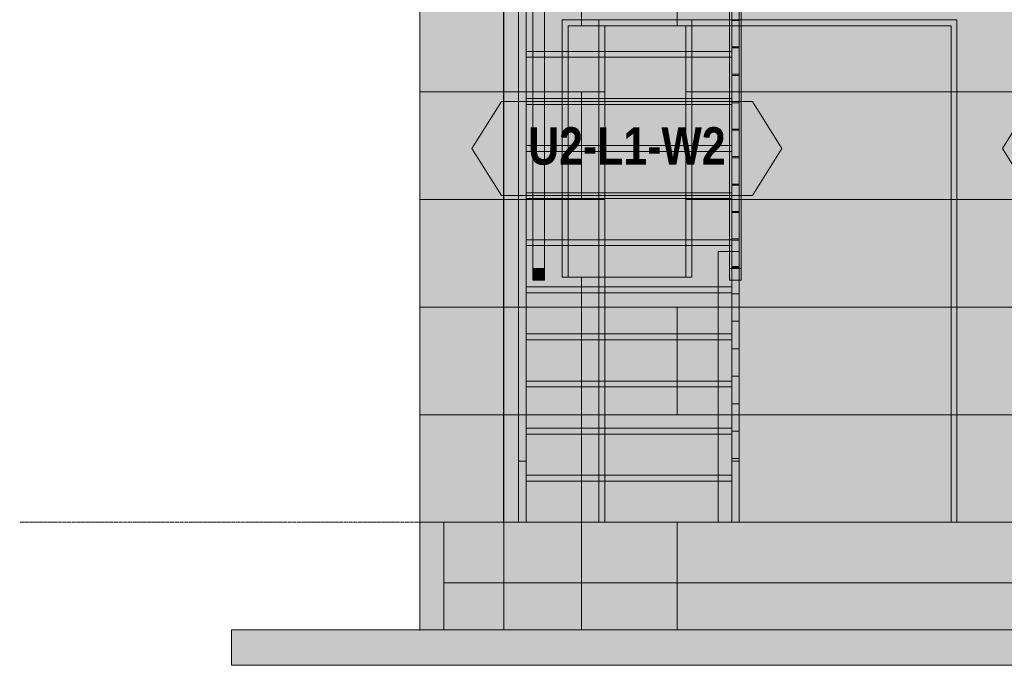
# Model space of a CAD drawing. Header units: millimetres. Extents: x -14779 to 3858, y -4805 to 7936.
# Tile 2 of 31: x -14304 to -10122, y -607 to 2135. Entities that reach past the tile are written whole.
import ezdxf
from ezdxf.enums import TextEntityAlignment as Align

# ---------------------------------------------------------------- set-up
doc = ezdxf.new("R2010")
doc.units = ezdxf.units.MM
doc.linetypes.add('DASHED', pattern=[1.524, 1.27, -0.254])
for name, color, linetype in [('FILL-C_DDC89D', 7, 'Continuous'), ('FILL-C_DEC89D', 7, 'Continuous'), ('FILL-EPS', 7, 'Continuous'), ('FILL-LIGHT', 7, 'Continuous'), ('FILL-TIMBER', 7, 'Continuous'), ('FILL-WHITE', 7, 'Continuous'), ('LINE-C_2E8C94', 7, 'Continuous'), ('LINE-C_337880', 7, 'Continuous'), ('LINE-INK', 7, 'Continuous'), ('LINE-STEEL-DASH', 7, 'DASHED'), ('LINE-STEEL_GREY', 7, 'Continuous'), ('LINE-TEAL_DK', 7, 'Continuous'), ('LINE-TIMBER_DK', 7, 'Continuous'), ('TEXT-TEAL_DK', 7, 'Continuous')]:
    doc.layers.add(name, color=color, linetype=linetype)
doc.styles.add('OpenSansCondensed-Bold', font='OpenSansCondensed-Bold.ttf')

msp = doc.modelspace()

# ---------------------------------------------------------------- hatches: boundary and pattern name
at = {"layer": 'FILL-C_DDC89D', "true_color": 0xddc89d}
h = msp.add_hatch(color=9, dxfattribs=at)
h.dxf.hatch_style = 1
h.paths.add_polyline_path([(-12185, 260), (-12185, 2670.8), (-12153, 2670.8), (-12153, 260)])
h = msp.add_hatch(color=9, dxfattribs=at)
h.dxf.hatch_style = 1
h.paths.add_polyline_path([(-11280, 260), (-11280, 2670.8), (-11248, 2670.8), (-11248, 260)])
at = {"layer": 'FILL-C_DEC89D', "true_color": 0xdec89d}
h = msp.add_hatch(color=31, dxfattribs=at)
h.dxf.hatch_style = 1
h.paths.add_polyline_path([(-12125, 1078.3), (-12125, 3480), (-12075, 3480), (-12075, 1078.3)])
h = msp.add_hatch(color=31, dxfattribs=at)
h.dxf.hatch_style = 1
h.paths.add_polyline_path([(-11289, 1078.3), (-11289, 3480), (-11239, 3480), (-11239, 1078.3)])
h = msp.add_hatch(color=31, dxfattribs=at)
h.dxf.hatch_style = 1
h.paths.add_polyline_path([(-12125, 3430), (-12075, 3430), (-12075, 1028.2), (-12125, 1028.2)])
h = msp.add_hatch(color=31, dxfattribs=at)
h.dxf.hatch_style = 1
h.paths.add_polyline_path([(-11289, 3430), (-11239, 3430), (-11239, 1028.2), (-11289, 1028.2)])
h = msp.add_hatch(color=31, dxfattribs=at)
h.dxf.hatch_style = 1
h.paths.add_polyline_path([(-12185, 2301.4), (-12185, 2301.4), (-12185, 2301.4), (-12153, 2301.4), (-12153, 0), (-12153, 0), (-12153, 0), (-12185, 0)])
h = msp.add_hatch(color=31, dxfattribs=at)
h.dxf.hatch_style = 1
h.paths.add_polyline_path([(-11280, 2301.4), (-11280, 2301.4), (-11280, 2301.4), (-11248, 2301.4), (-11248, 0), (-11248, 0), (-11248, 0), (-11280, 0)])
at = {"layer": 'FILL-EPS', "true_color": 0xccffff}
h = msp.add_hatch(color=7, dxfattribs=at)
h.dxf.hatch_style = 1
h.paths.add_polyline_path([(-12604, 0), (-12604, 2743.2), (-12248.4, 2743.2), (-12248.2, 2744.8), (-12248.1, 2744.8), (-12248.1, 0), (-12248.4, 0)])
h = msp.add_hatch(color=7, dxfattribs=at)
h.dxf.hatch_style = 1
h.paths.add_polyline_path([(-12604, 2743.2), (-12248.1, 2743.2), (-12248.1, 0), (-12604, 0)])
h = msp.add_hatch(color=7, dxfattribs=at)
h.dxf.hatch_style = 1
h.paths.add_polyline_path([(-12604, 2743.2), (-12248.4, 2743.2), (-12248.4, 0), (-12604, 0)])
h = msp.add_hatch(color=7, dxfattribs=at)
h.dxf.hatch_style = 1
h.paths.add_polyline_path([(-12604, 0), (-12604, 2743.2), (-12248.4, 2743.2), (-12248.4, 0)])
h = msp.add_hatch(color=7, dxfattribs=at)
h.dxf.hatch_style = 1
h.paths.add_polyline_path([(-12604, 2743.2), (-12248.4, 2743.2), (-12248.1, 2743.2), (-12248.1, 0), (-12248.1, 0), (-12248.1, 0), (-12248.1, -1.6), (-12248.2, -1.6), (-12248.4, 0), (-12604, 0)])
h = msp.add_hatch(color=7, dxfattribs=at)
h.dxf.hatch_style = 1
h.paths.add_polyline_path([(-12604, 0), (-12604, 2743.2), (-12248.1, 2743.2), (-12248.1, 0)])
h = msp.add_hatch(color=7, dxfattribs=at)
h.dxf.hatch_style = 1
h.paths.add_polyline_path([(-12248.1, 2743.2), (-355.9, 2743.2), (-355.9, 0), (-786, 0), (-786, 2109.1), (-2256.5, 2109.1), (-2256.5, 0), (-10348, 0), (-10348, 2109.1), (-11818.5, 2109.1), (-11818.5, 0), (-12248.1, 0)])
h.paths.add_polyline_path([(-5190, 2109.1), (-5190, 737), (-3364.5, 737), (-3364.5, 2109.1)], flags=0)
h.paths.add_polyline_path([(-9240, 2109.1), (-9240, 737), (-7414.5, 737), (-7414.5, 2109.1)], flags=0)
h = msp.add_hatch(color=7, dxfattribs=at)
h.dxf.hatch_style = 1
h.paths.add_polyline_path([(-12248.1, 2743.2), (-355.9, 2743.2), (-355.9, 0), (-761, 0), (-761, 2134.1), (-2281.5, 2134.1), (-2281.5, 0), (-10323, 0), (-10323, 2134.1), (-11843.5, 2134.1), (-11843.5, 0), (-12248.1, 0)])
h.paths.add_polyline_path([(-5215, 737), (-3339.5, 737), (-3339.5, 2134.1), (-5215, 2134.1)], flags=0)
h.paths.add_polyline_path([(-9265, 737), (-7389.5, 737), (-7389.5, 2134.1), (-9265, 2134.1)], flags=0)
h = msp.add_hatch(color=7, dxfattribs=at)
h.dxf.hatch_style = 1
h.paths.add_polyline_path([(-12248.1, 2743.2), (-355.9, 2743.2), (-355.9, 0), (-4248, 0), (-4248, 2134.1), (-5318.5, 2134.1), (-5318.5, 0), (-7285, 0), (-7285, 2134.1), (-8355.5, 2134.1), (-8355.5, 0), (-12248.1, 0)])
h.paths.add_polyline_path([(-603.7, 2134.1), (-1154.2, 2134.1), (-1154.2, 1041.8), (-603.7, 1041.8)], flags=0)
h.paths.add_polyline_path([(-2616.8, 1041.8), (-2616.8, 2134.1), (-3647.3, 2134.1), (-3647.3, 1041.8)], flags=0)
h.paths.add_polyline_path([(-8956.1, 1041.8), (-8956.1, 2134.1), (-9986.6, 2134.1), (-9986.6, 1041.8)], flags=0)
h.paths.add_polyline_path([(-11449.3, 2134.1), (-11999.8, 2134.1), (-11999.8, 1041.8), (-11449.3, 1041.8)], flags=0)
h = msp.add_hatch(color=7, dxfattribs=at)
h.dxf.hatch_style = 1
h.paths.add_polyline_path([(-12248.1, 0), (-12248.1, 2743.2), (-355.9, 2743.2), (-355.9, 0), (-4273, 0), (-4273, 2109.1), (-5293.5, 2109.1), (-5293.5, 0), (-7310, 0), (-7310, 2109.1), (-8330.5, 2109.1), (-8330.5, 0)])
h.paths.add_polyline_path([(-628.7, 1041.8), (-628.7, 2109.1), (-1129.2, 2109.1), (-1129.2, 1041.8)], flags=0)
h.paths.add_polyline_path([(-2641.8, 1041.8), (-2641.8, 2109.1), (-3622.3, 2109.1), (-3622.3, 1041.8)], flags=0)
h.paths.add_polyline_path([(-8981.1, 2109.1), (-9961.6, 2109.1), (-9961.6, 1041.8), (-8981.1, 1041.8)], flags=0)
h.paths.add_polyline_path([(-11474.3, 2109.1), (-11974.8, 2109.1), (-11974.8, 1041.8), (-11474.3, 1041.8)], flags=0)
h = msp.add_hatch(color=7, dxfattribs=at)
h.dxf.hatch_style = 1
h.paths.add_polyline_path([(-11999.8, 2134.1), (-11449.3, 2134.1), (-11449.3, 1041.8), (-11474.3, 1041.8), (-11474.3, 2109.1), (-11974.8, 2109.1), (-11974.8, 1041.8), (-11999.8, 1041.8)])
h = msp.add_hatch(color=7, dxfattribs=at)
h.dxf.hatch_style = 1
h.paths.add_polyline_path([(-11843.5, 2134.1), (-10323, 2134.1), (-10323, 0), (-10348, 0), (-10348, 2109.1), (-11818.5, 2109.1), (-11818.5, 0), (-11843.5, 0)])
at = {"layer": 'FILL-EPS', "true_color": 0xc0f0f0}
h = msp.add_hatch(color=254, dxfattribs=at)
h.dxf.hatch_style = 1
h.paths.add_polyline_path([(-12604.9, 0), (-12604.9, 1.6), (-12604.7, 1.6), (-12604.6, 1.6), (-12604.4, 1.6), (-12604, 1.6), (-12604, -457.2), (-12604, -457.2), (-12604, -458.8), (-12604.1, -458.8), (-12604.5, -458.8), (-12604.9, -458.8), (-12604.9, 0)])
h = msp.add_hatch(color=254, dxfattribs=at)
h.dxf.hatch_style = 1
h.paths.add_polyline_path([(-12604.3, 0), (-12604.3, 1.6), (-12604, 1.6), (-12604, -457.2), (-12604.3, -457.2), (-12604.3, -458.8), (-12604.5, -458.8), (-12604.9, -458.8), (-12604.9, 0)])
h = msp.add_hatch(color=254, dxfattribs=at)
h.dxf.hatch_style = 1
h.paths.add_polyline_path([(-12604.9, 0), (-12604, 0), (-12604, -457.2), (-12604.9, -457.2)])
at = {"layer": 'FILL-EPS', "true_color": 0xccffff}
h = msp.add_hatch(color=7, dxfattribs=at)
h.dxf.hatch_style = 1
h.paths.add_polyline_path([(-12604, -457.2), (-12604, 0), (-12248.1, 0), (-12248.1, -457.2)])
h = msp.add_hatch(color=7, dxfattribs=at)
h.dxf.hatch_style = 1
h.paths.add_polyline_path([(-12604, -457.2), (-12604, 0), (-12502.4, 0), (-12502.4, -457.2)])
h = msp.add_hatch(color=7, dxfattribs=at)
h.dxf.hatch_style = 1
h.paths.add_polyline_path([(-12604, 0), (-12502.4, 0), (-12502.4, -457.2), (-12604, -457.2)])
h = msp.add_hatch(color=7, dxfattribs=at)
h.dxf.hatch_style = 1
h.paths.add_polyline_path([(-12604, -457.2), (-12604, 0), (-12502.4, 0), (-12502.4, -457.2)])
h = msp.add_hatch(color=7, dxfattribs=at)
h.dxf.hatch_style = 1
h.paths.add_polyline_path([(-12604, 0), (-12502.4, 0), (-12502.4, -457.2), (-12604, -457.2)])
h = msp.add_hatch(color=7, dxfattribs=at)
h.dxf.hatch_style = 1
h.paths.add_polyline_path([(-12604, 0), (-12248.1, 0), (-12248.1, -457.2), (-12604, -457.2)])
h = msp.add_hatch(color=7, dxfattribs=at)
h.dxf.hatch_style = 1
h.paths.add_polyline_path([(-12502.4, 0), (-12248.1, 0), (-12248.1, -457.2), (-12502.4, -457.2)])
h = msp.add_hatch(color=7, dxfattribs=at)
h.dxf.hatch_style = 1
h.paths.add_polyline_path([(-12502.4, -457.2), (-12502.4, 0), (-12248.1, 0), (-12248.1, -457.2)])
h = msp.add_hatch(color=7, dxfattribs=at)
h.dxf.hatch_style = 1
h.paths.add_polyline_path([(-12248.1, -457.2), (-12248.1, 0), (-355.9, 0), (-355.9, -457.2)])
h = msp.add_hatch(color=7, dxfattribs=at)
h.dxf.hatch_style = 1
h.paths.add_polyline_path([(-12248.1, 0), (-355.9, 0), (-355.9, -457.2), (-12248.1, -457.2)])
h = msp.add_hatch(color=7, dxfattribs=at)
h.dxf.hatch_style = 1
h.paths.add_polyline_path([(-12248.1, -457.2), (-12248.1, 0), (-355.9, 0), (-355.9, -457.2)])
h = msp.add_hatch(color=7, dxfattribs=at)
h.dxf.hatch_style = 1
h.paths.add_polyline_path([(-12248.1, 0), (-355.9, 0), (-355.9, -457.2), (-12248.1, -457.2)])
at = {"layer": 'FILL-LIGHT', "true_color": 0xdbdbde}
h = msp.add_hatch(color=254, dxfattribs=at)
h.dxf.hatch_style = 1
h.paths.add_polyline_path([(-12502.4, 0), (-101.6, 0), (-101.6, -257.2), (-12502.4, -257.2)])
h = msp.add_hatch(color=254, dxfattribs=at)
h.dxf.hatch_style = 1
h.paths.add_polyline_path([(-12502.4, -257.2), (-12502.4, 0), (-101.6, 0), (-101.6, -257.2)])
h = msp.add_hatch(color=254, dxfattribs=at)
h.dxf.hatch_style = 1
h.paths.add_polyline_path([(-13404, -457.2), (800, -457.2), (800, -607.2), (-13404, -607.2)])
h = msp.add_hatch(color=254, dxfattribs=at)
h.dxf.hatch_style = 1
h.paths.add_polyline_path([(-13404, -607.2), (-13404, -457.2), (800, -457.2), (800, -607.2)])
at = {"layer": 'FILL-TIMBER', "true_color": 0xedd6a8}
h = msp.add_hatch(color=41, dxfattribs=at)
h.dxf.hatch_style = 1
h.paths.add_polyline_path([(-11280, 2830.9), (-11248, 2830.9), (-11248, 2019.6), (-11280, 2019.6)])
h = msp.add_hatch(color=41, dxfattribs=at)
h.dxf.hatch_style = 1
h.paths.add_polyline_path([(-11280, 2019.6), (-11280, 2830.9), (-11248, 2830.9), (-11248, 2019.6)])
h = msp.add_hatch(color=41, dxfattribs=at)
h.dxf.hatch_style = 1
h.paths.add_polyline_path([(-11280, 2714.3), (-11248, 2714.3), (-11248, 1903), (-11280, 1903)])
h = msp.add_hatch(color=41, dxfattribs=at)
h.dxf.hatch_style = 1
h.paths.add_polyline_path([(-11280, 1903), (-11280, 2714.3), (-11248, 2714.3), (-11248, 1903)])
h = msp.add_hatch(color=41, dxfattribs=at)
h.dxf.hatch_style = 1
h.paths.add_polyline_path([(-11280, 2597.8), (-11248, 2597.8), (-11248, 1786.5), (-11280, 1786.5)])
h = msp.add_hatch(color=41, dxfattribs=at)
h.dxf.hatch_style = 1
h.paths.add_polyline_path([(-11280, 1786.5), (-11280, 2597.8), (-11248, 2597.8), (-11248, 1786.5)])
h = msp.add_hatch(color=41, dxfattribs=at)
h.dxf.hatch_style = 1
h.paths.add_polyline_path([(-11280, 2481.2), (-11248, 2481.2), (-11248, 1669.9), (-11280, 1669.9)])
h = msp.add_hatch(color=41, dxfattribs=at)
h.dxf.hatch_style = 1
h.paths.add_polyline_path([(-11280, 1669.9), (-11280, 2481.2), (-11248, 2481.2), (-11248, 1669.9)])
h = msp.add_hatch(color=41, dxfattribs=at)
h.dxf.hatch_style = 1
h.paths.add_polyline_path([(-11280, 2364.6), (-11248, 2364.6), (-11248, 1553.3), (-11280, 1553.3)])
h = msp.add_hatch(color=41, dxfattribs=at)
h.dxf.hatch_style = 1
h.paths.add_polyline_path([(-11280, 1553.3), (-11280, 2364.6), (-11248, 2364.6), (-11248, 1553.3)])
h = msp.add_hatch(color=41, dxfattribs=at)
h.dxf.hatch_style = 1
h.paths.add_polyline_path([(-11280, 2248), (-11248, 2248), (-11248, 1436.7), (-11280, 1436.7)])
h = msp.add_hatch(color=41, dxfattribs=at)
h.dxf.hatch_style = 1
h.paths.add_polyline_path([(-11280, 1436.7), (-11280, 2248), (-11248, 2248), (-11248, 1436.7)])
h = msp.add_hatch(color=41, dxfattribs=at)
h.dxf.hatch_style = 1
h.paths.add_polyline_path([(-12153, 2175), (-11280, 2175), (-11280, 2000), (-11280, 1975), (-12153, 1975)])
h = msp.add_hatch(color=41, dxfattribs=at)
h.dxf.hatch_style = 1
h.paths.add_polyline_path([(-12153, 2000), (-12153, 2175), (-11280, 2175), (-11280, 2000)])
h = msp.add_hatch(color=41, dxfattribs=at)
h.dxf.hatch_style = 1
h.paths.add_polyline_path([(-11280, 2131.4), (-11248, 2131.4), (-11248, 1320.1), (-11280, 1320.1)])
h = msp.add_hatch(color=41, dxfattribs=at)
h.dxf.hatch_style = 1
h.paths.add_polyline_path([(-11280, 1320.1), (-11280, 2131.4), (-11248, 2131.4), (-11248, 1320.1)])
h = msp.add_hatch(color=41, dxfattribs=at)
h.dxf.hatch_style = 1
h.paths.add_polyline_path([(-11280, 2014.8), (-11248, 2014.8), (-11248, 1203.5), (-11280, 1203.5)])
h = msp.add_hatch(color=41, dxfattribs=at)
h.dxf.hatch_style = 1
h.paths.add_polyline_path([(-11280, 1203.5), (-11280, 2014.8), (-11248, 2014.8), (-11248, 1203.5)])
h = msp.add_hatch(color=41, dxfattribs=at)
h.dxf.hatch_style = 1
h.paths.add_polyline_path([(-12153, 2000), (-11280, 2000), (-11280, 1975), (-12153, 1975)])
h = msp.add_hatch(color=41, dxfattribs=at)
h.dxf.hatch_style = 1
h.paths.add_polyline_path([(-12153, 1775), (-12153, 1975), (-11280, 1975), (-11280, 1800), (-11280, 1775)])
h = msp.add_hatch(color=41, dxfattribs=at)
h.dxf.hatch_style = 1
h.paths.add_polyline_path([(-12153, 1800), (-12153, 1975), (-11280, 1975), (-11280, 1800)])
h = msp.add_hatch(color=41, dxfattribs=at)
h.dxf.hatch_style = 1
h.paths.add_polyline_path([(-11280, 1898.2), (-11248, 1898.2), (-11248, 1086.9), (-11280, 1086.9)])
h = msp.add_hatch(color=41, dxfattribs=at)
h.dxf.hatch_style = 1
h.paths.add_polyline_path([(-11280, 1086.9), (-11280, 1898.2), (-11248, 1898.2), (-11248, 1086.9)])
h = msp.add_hatch(color=41, dxfattribs=at)
h.dxf.hatch_style = 1
h.paths.add_polyline_path([(-12153, 1800), (-11280, 1800), (-11280, 1775), (-12153, 1775)])
h = msp.add_hatch(color=41, dxfattribs=at)
h.dxf.hatch_style = 1
h.paths.add_polyline_path([(-12153, 1575), (-12153, 1775), (-11280, 1775), (-11280, 1600), (-11280, 1575)])
h = msp.add_hatch(color=41, dxfattribs=at)
h.dxf.hatch_style = 1
h.paths.add_polyline_path([(-12153, 1600), (-12153, 1775), (-11280, 1775), (-11280, 1600)])
h = msp.add_hatch(color=41, dxfattribs=at)
h.dxf.hatch_style = 1
h.paths.add_polyline_path([(-11280, 1781.6), (-11248, 1781.6), (-11248, 970.3), (-11280, 970.3)])
h = msp.add_hatch(color=41, dxfattribs=at)
h.dxf.hatch_style = 1
h.paths.add_polyline_path([(-11280, 970.3), (-11280, 1781.6), (-11248, 1781.6), (-11248, 970.3)])
h = msp.add_hatch(color=41, dxfattribs=at)
h.dxf.hatch_style = 1
h.paths.add_polyline_path([(-11280, 1665), (-11248, 1665), (-11248, 853.7), (-11280, 853.7)])
h = msp.add_hatch(color=41, dxfattribs=at)
h.dxf.hatch_style = 1
h.paths.add_polyline_path([(-11280, 853.7), (-11280, 1665), (-11248, 1665), (-11248, 853.7)])
h = msp.add_hatch(color=41, dxfattribs=at)
h.dxf.hatch_style = 1
h.paths.add_polyline_path([(-12153, 1600), (-11280, 1600), (-11280, 1575), (-12153, 1575)])
h = msp.add_hatch(color=41, dxfattribs=at)
h.dxf.hatch_style = 1
h.paths.add_polyline_path([(-12153, 1375), (-12153, 1575), (-11280, 1575), (-11280, 1400), (-11280, 1375)])
h = msp.add_hatch(color=41, dxfattribs=at)
h.dxf.hatch_style = 1
h.paths.add_polyline_path([(-12153, 1400), (-12153, 1575), (-11280, 1575), (-11280, 1400)])
h = msp.add_hatch(color=41, dxfattribs=at)
h.dxf.hatch_style = 1
h.paths.add_polyline_path([(-11280, 1548.4), (-11248, 1548.4), (-11248, 737.1), (-11280, 737.1)])
h = msp.add_hatch(color=41, dxfattribs=at)
h.dxf.hatch_style = 1
h.paths.add_polyline_path([(-11280, 737.1), (-11280, 1548.4), (-11248, 1548.4), (-11248, 737.1)])
h = msp.add_hatch(color=41, dxfattribs=at)
h.dxf.hatch_style = 1
h.paths.add_polyline_path([(-11280, 1431.8), (-11248, 1431.8), (-11248, 620.5), (-11280, 620.5)])
h = msp.add_hatch(color=41, dxfattribs=at)
h.dxf.hatch_style = 1
h.paths.add_polyline_path([(-11280, 620.5), (-11280, 1431.8), (-11248, 1431.8), (-11248, 620.5)])
h = msp.add_hatch(color=41, dxfattribs=at)
h.dxf.hatch_style = 1
h.paths.add_polyline_path([(-12153, 1400), (-11280, 1400), (-11280, 1375), (-12153, 1375)])
h = msp.add_hatch(color=41, dxfattribs=at)
h.dxf.hatch_style = 1
h.paths.add_polyline_path([(-12153, 1175), (-12153, 1375), (-11280, 1375), (-11280, 1200), (-11280, 1175)])
h = msp.add_hatch(color=41, dxfattribs=at)
h.dxf.hatch_style = 1
h.paths.add_polyline_path([(-12153, 1200), (-12153, 1375), (-11280, 1375), (-11280, 1200)])
h = msp.add_hatch(color=41, dxfattribs=at)
h.dxf.hatch_style = 1
h.paths.add_polyline_path([(-11280, 1315.2), (-11248, 1315.2), (-11248, 503.9), (-11280, 503.9)])
h = msp.add_hatch(color=41, dxfattribs=at)
h.dxf.hatch_style = 1
h.paths.add_polyline_path([(-11280, 503.9), (-11280, 1315.2), (-11248, 1315.2), (-11248, 503.9)])
h = msp.add_hatch(color=41, dxfattribs=at)
h.dxf.hatch_style = 1
h.paths.add_polyline_path([(-12153, 1200), (-11280, 1200), (-11280, 1175), (-12153, 1175)])
h = msp.add_hatch(color=41, dxfattribs=at)
h.dxf.hatch_style = 1
h.paths.add_polyline_path([(-12153, 1175), (-11280, 1175), (-11280, 1000), (-11280, 975), (-12153, 975)])
h = msp.add_hatch(color=41, dxfattribs=at)
h.dxf.hatch_style = 1
h.paths.add_polyline_path([(-12153, 1000), (-12153, 1175), (-11280, 1175), (-11280, 1000)])
h = msp.add_hatch(color=41, dxfattribs=at)
h.dxf.hatch_style = 1
h.paths.add_polyline_path([(-11280, 1198.7), (-11248, 1198.7), (-11248, 387.4), (-11280, 387.4)])
h = msp.add_hatch(color=41, dxfattribs=at)
h.dxf.hatch_style = 1
h.paths.add_polyline_path([(-11280, 387.4), (-11280, 1198.7), (-11248, 1198.7), (-11248, 387.4)])
h = msp.add_hatch(color=41, dxfattribs=at)
h.dxf.hatch_style = 1
h.paths.add_polyline_path([(-11338, 1150), (-11248, 1150), (-11248, 0), (-11338, 0)])
h = msp.add_hatch(color=41, dxfattribs=at)
h.dxf.hatch_style = 1
h.paths.add_polyline_path([(-11338, 0), (-11338, 1150), (-11248, 1150), (-11248, 1078.3), (-11239, 1078.3), (-11239, 1028.2), (-11248, 1028.2), (-11248, 0)])
h = msp.add_hatch(color=41, dxfattribs=at)
h.dxf.hatch_style = 1
h.paths.add_polyline_path([(-12125, 1078.3), (-12075, 1078.3), (-12075, 1028.2), (-12125, 1028.2)])
h = msp.add_hatch(color=41, dxfattribs=at)
h.dxf.hatch_style = 1
h.paths.add_polyline_path([(-11280, 1082.1), (-11248, 1082.1), (-11248, 270.8), (-11280, 270.8)])
h = msp.add_hatch(color=41, dxfattribs=at)
h.dxf.hatch_style = 1
h.paths.add_polyline_path([(-11280, 270.8), (-11280, 1082.1), (-11248, 1082.1), (-11248, 270.8)])
h = msp.add_hatch(color=41, dxfattribs=at)
h.dxf.hatch_style = 1
h.paths.add_polyline_path([(-12153, 1000), (-11280, 1000), (-11280, 975), (-12153, 975)])
h = msp.add_hatch(color=41, dxfattribs=at)
h.dxf.hatch_style = 1
h.paths.add_polyline_path([(-12153, 975), (-11280, 975), (-11280, 800), (-11280, 775), (-12153, 775)])
h = msp.add_hatch(color=41, dxfattribs=at)
h.dxf.hatch_style = 1
h.paths.add_polyline_path([(-12153, 800), (-12153, 975), (-11280, 975), (-11280, 800)])
h = msp.add_hatch(color=41, dxfattribs=at)
h.dxf.hatch_style = 1
h.paths.add_polyline_path([(-12153, 800), (-11280, 800), (-11280, 775), (-12153, 775)])
h = msp.add_hatch(color=41, dxfattribs=at)
h.dxf.hatch_style = 1
h.paths.add_polyline_path([(-12153, 775), (-11280, 775), (-11280, 600), (-11280, 575), (-12153, 575)])
h = msp.add_hatch(color=41, dxfattribs=at)
h.dxf.hatch_style = 1
h.paths.add_polyline_path([(-12153, 600), (-12153, 775), (-11280, 775), (-11280, 600)])
h = msp.add_hatch(color=41, dxfattribs=at)
h.dxf.hatch_style = 1
h.paths.add_polyline_path([(-12153, 600), (-11280, 600), (-11280, 575), (-12153, 575)])
h = msp.add_hatch(color=41, dxfattribs=at)
h.dxf.hatch_style = 1
h.paths.add_polyline_path([(-12153, 575), (-11280, 575), (-11280, 400), (-11280, 375), (-12153, 375)])
h = msp.add_hatch(color=41, dxfattribs=at)
h.dxf.hatch_style = 1
h.paths.add_polyline_path([(-12153, 400), (-12153, 575), (-11280, 575), (-11280, 400)])
h = msp.add_hatch(color=41, dxfattribs=at)
h.dxf.hatch_style = 1
h.paths.add_polyline_path([(-12153, 400), (-11280, 400), (-11280, 375), (-12153, 375)])
h = msp.add_hatch(color=41, dxfattribs=at)
h.dxf.hatch_style = 1
h.paths.add_polyline_path([(-12153, 375), (-11280, 375), (-11280, 200), (-11280, 175), (-12153, 175)])
h = msp.add_hatch(color=41, dxfattribs=at)
h.dxf.hatch_style = 1
h.paths.add_polyline_path([(-12153, 200), (-12153, 375), (-11280, 375), (-11280, 200)])
h = msp.add_hatch(color=41, dxfattribs=at)
h.dxf.hatch_style = 1
h.paths.add_polyline_path([(-12185, 260), (-12153, 260), (-12153, 0), (-12185, 0)])
h = msp.add_hatch(color=41, dxfattribs=at)
h.dxf.hatch_style = 1
h.paths.add_polyline_path([(-12153, 200), (-11280, 200), (-11280, 175), (-12153, 175)])
h = msp.add_hatch(color=41, dxfattribs=at)
h.dxf.hatch_style = 1
h.paths.add_polyline_path([(-12153, 175), (-11280, 175), (-11280, 0), (-12153, 0), (-12153, 175)])
h = msp.add_hatch(color=41, dxfattribs=at)
h.dxf.hatch_style = 1
h.paths.add_polyline_path([(-12153, 0), (-12153, 175), (-11280, 175), (-11280, 0)])
at = {"layer": 'FILL-WHITE', "true_color": 0xffffff}
h = msp.add_hatch(color=7, dxfattribs=at)
h.dxf.hatch_style = 1
h.paths.add_polyline_path([(-11999.8, 1041.8), (-11999.8, 2133.6), (-11449.8, 2133.6), (-11449.8, 1041.8)])
h = msp.add_hatch(color=7, dxfattribs=at)
h.dxf.hatch_style = 1
h.paths.add_polyline_path([(-11999.8, 2133.6), (-11449.8, 2133.6), (-11449.8, 1041.8), (-11999.8, 1041.8)])
h = msp.add_hatch(color=7, dxfattribs=at)
h.dxf.hatch_style = 1
h.paths.add_polyline_path([(-11999.8, 2133.6), (-11449.8, 2133.6), (-11449.8, 1041.8), (-11999.8, 1041.8)])
h = msp.add_hatch(color=7, dxfattribs=at)
h.dxf.hatch_style = 1
h.paths.add_polyline_path([(-12383.1, 1587.7), (-12258.1, 1787.7), (-11191.5, 1787.7), (-11066.5, 1587.7), (-11191.5, 1387.7), (-12258.1, 1387.7)])
h = msp.add_hatch(color=7, dxfattribs=at)
h.dxf.hatch_style = 1
h.paths.add_polyline_path([(-10129.9, 1587.7), (-10004.9, 1787.7), (-8938.3, 1787.7), (-8813.3, 1587.7), (-8938.3, 1387.7), (-10004.9, 1387.7)])

# ---------------------------------------------------------------- linework, layer by layer
at = {"layer": 'LINE-C_2E8C94', "lineweight": 5}
for points in [[(-12604, 0), (-12604, 0), (-12604, 0), (-12604, 2743.2), (-12248.4, 2743.2), (-12248.2, 2744.8), (-12248.2, 2744.8), (-12248.1, 2744.8), (-12248.1, 0), (-12248.4, 0), (-12248.4, 0), (-12248.4, 0)], [(-12604, 2743.2), (-12604, 2743.2), (-12604, 2743.2), (-12604, 2743.2), (-12248.1, 2743.2), (-12248.1, 0), (-12248.1, 0), (-12248.1, 0), (-12248.1, 0), (-12604, 0)], [(-12604, 2743.2), (-12248.4, 2743.2), (-12248.4, 0), (-12248.4, 0), (-12604, 0), (-12604, 2743.2)], [(-12604, 0), (-12604, 0), (-12604, 2743.2), (-12248.4, 2743.2), (-12248.4, 2743.2), (-12248.4, 0)], [(-12604, 2743.2), (-12248.4, 2743.2), (-12248.4, 2743.2), (-12248.1, 2743.2), (-12248.1, 0), (-12248.1, 0), (-12248.1, 0), (-12248.1, -1.6), (-12248.2, -1.6), (-12248.2, -1.6), (-12248.2, -1.6), (-12248.4, 0), (-12604, 0), (-12604, 2743.2)], [(-12604, 0), (-12604, 0), (-12604, 0), (-12604, 2743.2), (-12248.1, 2743.2), (-12248.1, 2743.2), (-12248.1, 2743.2), (-12248.1, 2743.2), (-12248.1, 0), (-12604, 0)], [(-12248.1, 2743.2), (-355.9, 2743.2), (-355.9, 0), (-786, 0), (-786, 2109.1), (-2256.5, 2109.1), (-2256.5, 0), (-10348, 0), (-10348, 2109.1), (-11818.5, 2109.1), (-11818.5, 0), (-12248.1, 0)], [(-12248.1, 2743.2), (-355.9, 2743.2), (-355.9, 0), (-761, 0), (-761, 2134.1), (-2281.5, 2134.1), (-2281.5, 0), (-10323, 0), (-10323, 2134.1), (-11843.5, 2134.1), (-11843.5, 0), (-12248.1, 0)], [(-12248.1, 2743.2), (-355.9, 2743.2), (-355.9, 0), (-4248, 0), (-4248, 2134.1), (-5318.5, 2134.1), (-5318.5, 0), (-7285, 0), (-7285, 2134.1), (-8355.5, 2134.1), (-8355.5, 0), (-12248.1, 0)], [(-12248.1, 0), (-12248.1, 2743.2), (-355.9, 2743.2), (-355.9, 0), (-4273, 0), (-4273, 2109.1), (-5293.5, 2109.1), (-5293.5, 0), (-7310, 0), (-7310, 2109.1), (-8330.5, 2109.1), (-8330.5, 0)], [(-11449.3, 2134.1), (-11999.8, 2134.1), (-11999.8, 1041.8), (-11449.3, 1041.8)], [(-11999.8, 2134.1), (-11449.3, 2134.1), (-11449.3, 1041.8), (-11474.3, 1041.8), (-11474.3, 2109.1), (-11974.8, 2109.1), (-11974.8, 1041.8), (-11999.8, 1041.8)], [(-11843.5, 2134.1), (-10323, 2134.1), (-10323, 0), (-10348, 0), (-10348, 2109.1), (-11818.5, 2109.1), (-11818.5, 0), (-11843.5, 0)], [(-11474.3, 2109.1), (-11974.8, 2109.1), (-11974.8, 1041.8), (-11474.3, 1041.8)], [(-12604.9, 0), (-12604.9, 1.6), (-12604.7, 1.6), (-12604.6, 1.6), (-12604.4, 1.6), (-12604, 1.6), (-12604, -457.2), (-12604, -457.2), (-12604, -458.8), (-12604.1, -458.8), (-12604.5, -458.8), (-12604.9, -458.8), (-12604.9, 0)], [(-12604.3, 0), (-12604.3, 1.6), (-12604, 1.6), (-12604, -457.2), (-12604.3, -457.2), (-12604.3, -458.8), (-12604.5, -458.8), (-12604.9, -458.8), (-12604.9, 0)], [(-12604, 0), (-12604, 0), (-12604, 0), (-12604, 0), (-12248.1, 0), (-12248.1, -457.2), (-12248.1, -457.2), (-12248.1, -457.2), (-12248.1, -457.2), (-12604, -457.2)], [(-12604.9, 0), (-12604, 0), (-12604, -457.2), (-12604.9, -457.2)], [(-12604, -457.2), (-12604, -457.2), (-12604, 0), (-12248.1, 0), (-12248.1, 0), (-12248.1, 0), (-12248.1, -457.2)], [(-12604, -457.2), (-12604, 0), (-12502.4, 0), (-12502.4, 0), (-12502.4, -457.2)], [(-12604, 0), (-12502.4, 0), (-12502.4, -457.2), (-12604, -457.2)], [(-12604, -457.2), (-12604, 0), (-12502.4, 0), (-12502.4, 0), (-12502.4, -457.2)], [(-12604, 0), (-12502.4, 0), (-12502.4, -457.2), (-12604, -457.2), (-12604, 0)], [(-12502.4, 0), (-12248.1, 0), (-12248.1, -457.2), (-12248.1, -457.2), (-12502.4, -457.2), (-12502.4, 0)], [(-12502.4, -457.2), (-12502.4, 0), (-12248.1, 0), (-12248.1, -457.2)], [(-12248.1, -457.2), (-12248.1, 0), (-355.9, 0), (-355.9, 0), (-355.9, -457.2)], [(-12248.1, 0), (-355.9, 0), (-355.9, -457.2), (-12248.1, -457.2), (-12248.1, 0)], [(-12248.1, -457.2), (-12248.1, 0), (-355.9, 0), (-355.9, 0), (-355.9, -457.2)], [(-12248.1, 0), (-355.9, 0), (-355.9, -457.2), (-12248.1, -457.2), (-12248.1, 0)]]:
    msp.add_lwpolyline(points, close=True, dxfattribs=at)
at = {"layer": 'LINE-C_337880', "lineweight": 5}
for p, q in [((-11918.2, 2110.1), (-11918.2, 2286)), ((-11511.8, 2110.1), (-11511.8, 2286)), ((-11918.2, 2110.1), (-11918.2, 2133.1)), ((-11511.8, 2110.1), (-11511.8, 2133.1)), ((-12603, 1828.8), (-12249.1, 1828.8)), ((-12603, 1828.8), (-12249.1, 1828.8)), ((-12603, 1828.8), (-12249.4, 1828.8)), ((-12603, 1828.8), (-12249.4, 1828.8)), ((-12603, 1828.8), (-12249.1, 1828.8)), ((-12603, 1828.8), (-12249.1, 1828.8)), ((-12247.1, 1828.8), (-11918.2, 1828.8)), ((-12247.1, 1828.8), (-11918.2, 1828.8)), ((-12247.1, 1828.8), (-12000.8, 1828.8)), ((-12247.1, 1828.8), (-11975.8, 1828.8)), ((-11998.8, 1828.8), (-11975.8, 1828.8)), ((-11918.2, 1371.6), (-11918.2, 1828.8)), ((-11918.2, 1828.8), (-11819.5, 1828.8)), ((-11918.2, 1371.6), (-11918.2, 1828.8)), ((-11918.2, 1828.8), (-11844.5, 1828.8)), ((-11842.5, 1828.8), (-11819.5, 1828.8)), ((-11473.3, 1828.8), (-11450.3, 1828.8)), ((-11473.3, 1828.8), (-9962.6, 1828.8)), ((-11448.3, 1828.8), (-9987.6, 1828.8)), ((-10347, 1828.8), (-9241, 1828.8)), ((-10347, 1828.8), (-10324, 1828.8)), ((-10322, 1828.8), (-9266, 1828.8)), ((-12603, 1371.6), (-12249.1, 1371.6)), ((-12603, 1371.6), (-12249.1, 1371.6)), ((-12603, 1371.6), (-12249.4, 1371.6)), ((-12603, 1371.6), (-12249.4, 1371.6)), ((-12603, 1371.6), (-12249.1, 1371.6)), ((-12603, 1371.6), (-12249.1, 1371.6)), ((-12247.1, 1371.6), (-11918.2, 1371.6)), ((-12247.1, 1371.6), (-11918.2, 1371.6)), ((-12247.1, 1371.6), (-12000.8, 1371.6)), ((-12247.1, 1371.6), (-11975.8, 1371.6)), ((-11998.8, 1371.6), (-11975.8, 1371.6)), ((-11918.2, 1371.6), (-11819.5, 1371.6)), ((-11918.2, 1371.6), (-11844.5, 1371.6)), ((-11842.5, 1371.6), (-11819.5, 1371.6)), ((-11473.3, 1371.6), (-11450.3, 1371.6)), ((-11473.3, 1371.6), (-9962.6, 1371.6)), ((-11448.3, 1371.6), (-9987.6, 1371.6)), ((-10347, 1371.6), (-9241, 1371.6)), ((-10347, 1371.6), (-10324, 1371.6)), ((-10322, 1371.6), (-9266, 1371.6)), ((-11918.2, 914.4), (-11918.2, 1040.8)), ((-11918.2, 914.4), (-11918.2, 1040.8)), ((-12603, 914.4), (-12249.1, 914.4)), ((-12603, 914.4), (-12249.1, 914.4)), ((-12603, 914.4), (-12249.4, 914.4)), ((-12603, 914.4), (-12249.4, 914.4)), ((-12603, 914.4), (-12249.1, 914.4)), ((-12603, 914.4), (-12249.1, 914.4)), ((-12247.1, 914.4), (-11918.2, 914.4)), ((-12247.1, 914.4), (-11918.2, 914.4)), ((-12247.1, 914.4), (-11918.2, 914.4)), ((-12247.1, 914.4), (-11918.2, 914.4)), ((-11918.2, 457.2), (-11918.2, 914.4)), ((-11918.2, 914.4), (-11819.5, 914.4)), ((-11918.2, 457.2), (-11918.2, 914.4)), ((-11918.2, 914.4), (-11844.5, 914.4)), ((-11918.2, 914.4), (-11511.8, 914.4)), ((-11918.2, 914.4), (-11511.8, 914.4)), ((-11842.5, 914.4), (-11819.5, 914.4)), ((-11511.8, 457.2), (-11511.8, 914.4)), ((-11511.8, 914.4), (-9479.8, 914.4)), ((-11511.8, 457.2), (-11511.8, 914.4)), ((-11511.8, 914.4), (-9479.8, 914.4)), ((-10347, 914.4), (-9241, 914.4)), ((-10347, 914.4), (-10324, 914.4)), ((-10322, 914.4), (-9266, 914.4)), ((-12603, 457.2), (-12249.1, 457.2)), ((-12603, 457.2), (-12249.1, 457.2)), ((-12603, 457.2), (-12249.4, 457.2)), ((-12603, 457.2), (-12249.4, 457.2)), ((-12603, 457.2), (-12249.1, 457.2)), ((-12603, 457.2), (-12249.1, 457.2)), ((-12247.1, 457.2), (-11918.2, 457.2)), ((-12247.1, 457.2), (-11918.2, 457.2)), ((-12247.1, 457.2), (-11918.2, 457.2)), ((-12247.1, 457.2), (-11918.2, 457.2)), ((-11918.2, 457.2), (-11819.5, 457.2)), ((-11918.2, 457.2), (-11844.5, 457.2)), ((-11918.2, 1), (-11918.2, 457.2)), ((-11918.2, 457.2), (-11511.8, 457.2)), ((-11918.2, 1), (-11918.2, 457.2)), ((-11918.2, 457.2), (-11511.8, 457.2)), ((-11842.5, 457.2), (-11819.5, 457.2)), ((-11511.8, 457.2), (-9479.8, 457.2)), ((-11511.8, 457.2), (-9479.8, 457.2)), ((-10347, 457.2), (-8265.3, 457.2)), ((-10347, 457.2), (-10324, 457.2)), ((-10322, 457.2), (-8265.3, 457.2)), ((-11918.2, -456.2), (-11918.2, -1)), ((-11918.2, -456.2), (-11918.2, -1)), ((-11511.8, -456.2), (-11511.8, -1)), ((-11511.8, -456.2), (-11511.8, -1))]:
    msp.add_line(p, q, dxfattribs=at)
at = {"layer": 'LINE-INK', "lineweight": 5}
msp.add_lwpolyline([(-11999.8, 1041.8), (-11999.8, 1041.8), (-11999.8, 2133.6), (-11999.8, 2133.6), (-11999.8, 2133.6), (-11449.8, 2133.6), (-11449.8, 2133.6), (-11449.8, 2133.6), (-11449.8, 1041.8), (-11449.8, 1041.8), (-11449.8, 1041.8), (-11999.8, 1041.8)], close=True, dxfattribs=at)
msp.add_lwpolyline([(-11999.8, 1041.8), (-11999.8, 1041.8), (-11999.8, 2133.6), (-11999.8, 2133.6), (-11999.8, 2133.6), (-11449.8, 2133.6), (-11449.8, 2133.6), (-11449.8, 2133.6), (-11449.8, 1041.8), (-11449.8, 1041.8), (-11449.8, 1041.8), (-11999.8, 1041.8)], close=True, dxfattribs=at)
at = {"layer": 'LINE-STEEL-DASH', "lineweight": 5}
msp.add_line((-14304, 0), (900, 0), dxfattribs=at)
at = {"layer": 'LINE-STEEL_GREY', "lineweight": 5}
for points in [[(-12502.4, 0), (-12502.4, 0), (-101.6, 0), (-101.6, -257.2), (-101.6, -257.2), (-12502.4, -257.2), (-12502.4, 0)], [(-12502.4, -257.2), (-12502.4, 0), (-101.6, 0), (-101.6, -257.2)], [(-13404, -457.2), (800, -457.2), (800, -607.2), (-13404, -607.2)], [(-13404, -607.2), (-13404, -457.2), (800, -457.2), (800, -607.2)]]:
    msp.add_lwpolyline(points, close=True, dxfattribs=at)
at = {"layer": 'LINE-TEAL_DK', "lineweight": 5}
for points in [[(-12383.1, 1587.7), (-12258.1, 1787.7), (-11191.5, 1787.7), (-11066.5, 1587.7), (-11191.5, 1387.7), (-12258.1, 1387.7)], [(-10129.9, 1587.7), (-10004.9, 1787.7), (-8938.3, 1787.7), (-8813.3, 1587.7), (-8938.3, 1387.7), (-10004.9, 1387.7)]]:
    msp.add_lwpolyline(points, close=True, dxfattribs=at)
at = {"layer": 'LINE-TIMBER_DK', "lineweight": 5}
for points in [[(-12125, 1078.3), (-12125, 1078.3), (-12125, 3480), (-12075, 3480), (-12075, 3480), (-12075, 1078.3)], [(-11289, 1078.3), (-11289, 1078.3), (-11289, 3480), (-11239, 3480), (-11239, 3480), (-11239, 1078.3)], [(-12125, 3430), (-12075, 3430), (-12075, 1028.2), (-12075, 1028.2), (-12125, 1028.2), (-12125, 3430)], [(-11289, 3430), (-11239, 3430), (-11239, 1028.2), (-11239, 1028.2), (-11289, 1028.2), (-11289, 3430)], [(-11280, 2830.9), (-11280, 2830.9), (-11248, 2830.9), (-11248, 2019.6), (-11280, 2019.6), (-11280, 2830.9)], [(-11280, 2019.6), (-11280, 2830.9), (-11248, 2830.9), (-11248, 2830.9), (-11248, 2830.9), (-11248, 2019.6)], [(-11280, 2714.3), (-11280, 2714.3), (-11248, 2714.3), (-11248, 1903), (-11280, 1903), (-11280, 2714.3)], [(-11280, 1903), (-11280, 2714.3), (-11248, 2714.3), (-11248, 2714.3), (-11248, 2714.3), (-11248, 1903)], [(-12185, 260), (-12185, 2670.8), (-12153, 2670.8), (-12153, 260)], [(-11280, 260), (-11280, 2670.8), (-11248, 2670.8), (-11248, 260)], [(-11280, 2597.8), (-11280, 2597.8), (-11248, 2597.8), (-11248, 1786.5), (-11280, 1786.5), (-11280, 2597.8)], [(-11280, 1786.5), (-11280, 2597.8), (-11248, 2597.8), (-11248, 2597.8), (-11248, 2597.8), (-11248, 1786.5)], [(-11280, 2481.2), (-11280, 2481.2), (-11248, 2481.2), (-11248, 1669.9), (-11280, 1669.9), (-11280, 2481.2)], [(-11280, 1669.9), (-11280, 2481.2), (-11248, 2481.2), (-11248, 2481.2), (-11248, 2481.2), (-11248, 1669.9)], [(-11280, 2364.6), (-11280, 2364.6), (-11248, 2364.6), (-11248, 1553.3), (-11280, 1553.3), (-11280, 2364.6)], [(-11280, 1553.3), (-11280, 2364.6), (-11248, 2364.6), (-11248, 2364.6), (-11248, 2364.6), (-11248, 1553.3)], [(-12185, 2301.4), (-12185, 2301.4), (-12185, 2301.4), (-12153, 2301.4), (-12153, 0), (-12153, 0), (-12153, 0), (-12153, 0), (-12185, 0), (-12185, 2301.4)], [(-11280, 2301.4), (-11280, 2301.4), (-11280, 2301.4), (-11248, 2301.4), (-11248, 0), (-11248, 0), (-11248, 0), (-11248, 0), (-11280, 0), (-11280, 2301.4)], [(-11280, 2248), (-11280, 2248), (-11248, 2248), (-11248, 1436.7), (-11280, 1436.7), (-11280, 2248)], [(-11280, 1436.7), (-11280, 2248), (-11248, 2248), (-11248, 2248), (-11248, 2248), (-11248, 1436.7)], [(-12153, 2175), (-11280, 2175), (-11280, 2000), (-11280, 1975), (-12153, 1975)], [(-12153, 2000), (-12153, 2000), (-12153, 2175), (-11280, 2175), (-11280, 2000), (-12153, 2000)], [(-11280, 2131.4), (-11280, 2131.4), (-11248, 2131.4), (-11248, 1320.1), (-11280, 1320.1), (-11280, 2131.4)], [(-11280, 1320.1), (-11280, 2131.4), (-11248, 2131.4), (-11248, 2131.4), (-11248, 2131.4), (-11248, 1320.1)], [(-11280, 2014.8), (-11248, 2014.8), (-11248, 1203.5), (-11280, 1203.5)], [(-11280, 1203.5), (-11280, 2014.8), (-11248, 2014.8), (-11248, 1203.5)], [(-12153, 2000), (-11280, 2000), (-11280, 1975), (-12153, 1975)], [(-12153, 1775), (-12153, 1975), (-12153, 1975), (-12153, 1975), (-11280, 1975), (-11280, 1800), (-11280, 1775)], [(-12153, 1800), (-12153, 1800), (-12153, 1975), (-11280, 1975), (-11280, 1975), (-11280, 1975), (-11280, 1800), (-12153, 1800)], [(-11280, 1898.2), (-11248, 1898.2), (-11248, 1086.9), (-11280, 1086.9)], [(-11280, 1086.9), (-11280, 1898.2), (-11248, 1898.2), (-11248, 1086.9)], [(-12153, 1800), (-11280, 1800), (-11280, 1775), (-12153, 1775)], [(-12153, 1575), (-12153, 1775), (-12153, 1775), (-12153, 1775), (-11280, 1775), (-11280, 1600), (-11280, 1575)], [(-12153, 1600), (-12153, 1600), (-12153, 1775), (-11280, 1775), (-11280, 1775), (-11280, 1775), (-11280, 1600), (-12153, 1600)], [(-11280, 1781.6), (-11248, 1781.6), (-11248, 970.3), (-11280, 970.3)], [(-11280, 970.3), (-11280, 1781.6), (-11248, 1781.6), (-11248, 970.3)], [(-11280, 1665), (-11248, 1665), (-11248, 853.7), (-11280, 853.7)], [(-11280, 853.7), (-11280, 1665), (-11248, 1665), (-11248, 853.7)], [(-12153, 1600), (-11280, 1600), (-11280, 1575), (-12153, 1575)], [(-12153, 1375), (-12153, 1575), (-12153, 1575), (-12153, 1575), (-11280, 1575), (-11280, 1400), (-11280, 1375)], [(-12153, 1400), (-12153, 1400), (-12153, 1575), (-11280, 1575), (-11280, 1575), (-11280, 1575), (-11280, 1400), (-12153, 1400)], [(-11280, 1548.4), (-11248, 1548.4), (-11248, 737.1), (-11280, 737.1)], [(-11280, 737.1), (-11280, 1548.4), (-11248, 1548.4), (-11248, 737.1)], [(-11280, 1431.8), (-11248, 1431.8), (-11248, 620.5), (-11280, 620.5)], [(-11280, 620.5), (-11280, 1431.8), (-11248, 1431.8), (-11248, 620.5)], [(-12153, 1400), (-11280, 1400), (-11280, 1375), (-12153, 1375)], [(-12153, 1175), (-12153, 1375), (-12153, 1375), (-12153, 1375), (-11280, 1375), (-11280, 1200), (-11280, 1175)], [(-12153, 1200), (-12153, 1200), (-12153, 1375), (-11280, 1375), (-11280, 1375), (-11280, 1375), (-11280, 1200), (-12153, 1200)], [(-11280, 1315.2), (-11248, 1315.2), (-11248, 503.9), (-11280, 503.9)], [(-11280, 503.9), (-11280, 1315.2), (-11248, 1315.2), (-11248, 503.9)], [(-12153, 1200), (-11280, 1200), (-11280, 1175), (-12153, 1175)], [(-12153, 1175), (-11280, 1175), (-11280, 1000), (-11280, 975), (-12153, 975)], [(-12153, 1000), (-12153, 1175), (-11280, 1175), (-11280, 1175), (-11280, 1175), (-11280, 1000)], [(-11280, 1198.7), (-11248, 1198.7), (-11248, 387.4), (-11280, 387.4)], [(-11280, 387.4), (-11280, 1198.7), (-11248, 1198.7), (-11248, 387.4)], [(-11338, 1150), (-11248, 1150), (-11248, 0), (-11248, 0), (-11248, 0), (-11338, 0), (-11338, 1150)], [(-11338, 0), (-11338, 0), (-11338, 1150), (-11248, 1150), (-11248, 1150), (-11248, 1078.3), (-11239, 1078.3), (-11239, 1028.2), (-11248, 1028.2), (-11248, 0), (-11248, 0), (-11248, 0), (-11248, 0)], [(-12125, 1078.3), (-12075, 1078.3), (-12075, 1028.2), (-12125, 1028.2)], [(-11280, 1082.1), (-11248, 1082.1), (-11248, 270.8), (-11280, 270.8)], [(-11280, 270.8), (-11280, 1082.1), (-11248, 1082.1), (-11248, 270.8)], [(-12153, 1000), (-11280, 1000), (-11280, 975), (-12153, 975)], [(-12153, 975), (-11280, 975), (-11280, 800), (-11280, 775), (-12153, 775)], [(-12153, 800), (-12153, 975), (-11280, 975), (-11280, 800)], [(-12153, 800), (-11280, 800), (-11280, 775), (-12153, 775)], [(-12153, 775), (-11280, 775), (-11280, 600), (-11280, 575), (-12153, 575)], [(-12153, 600), (-12153, 775), (-11280, 775), (-11280, 600)], [(-12153, 600), (-11280, 600), (-11280, 575), (-12153, 575)], [(-12153, 575), (-11280, 575), (-11280, 400), (-11280, 375), (-12153, 375)], [(-12153, 400), (-12153, 575), (-11280, 575), (-11280, 400)], [(-12153, 400), (-12153, 400), (-11280, 400), (-11280, 375), (-11280, 375), (-11280, 375), (-12153, 375), (-12153, 400)], [(-12153, 375), (-11280, 375), (-11280, 200), (-11280, 175), (-12153, 175)], [(-12153, 200), (-12153, 200), (-12153, 200), (-12153, 375), (-11280, 375), (-11280, 200), (-12153, 200)], [(-12185, 260), (-12185, 260), (-12185, 260), (-12185, 260), (-12153, 260), (-12153, 0), (-12153, 0), (-12153, 0), (-12153, 0), (-12185, 0)], [(-12153, 200), (-11280, 200), (-11280, 175), (-12153, 175)], [(-12153, 175), (-12153, 175), (-11280, 175), (-11280, 0), (-12153, 0), (-12153, 175), (-12153, 175)], [(-12153, 0), (-12153, 175), (-11280, 175), (-11280, 0)]]:
    msp.add_lwpolyline(points, close=True, dxfattribs=at)

# ---------------------------------------------------------------- texts
at = {"layer": 'TEXT-TEAL_DK', "style": 'OpenSansCondensed-Bold'}
msp.add_text('U2-L1-W2', height=158.75, dxfattribs=at).set_placement((-11724.8, 1519), align=Align.CENTER)

doc.saveas('drawing.dxf')
